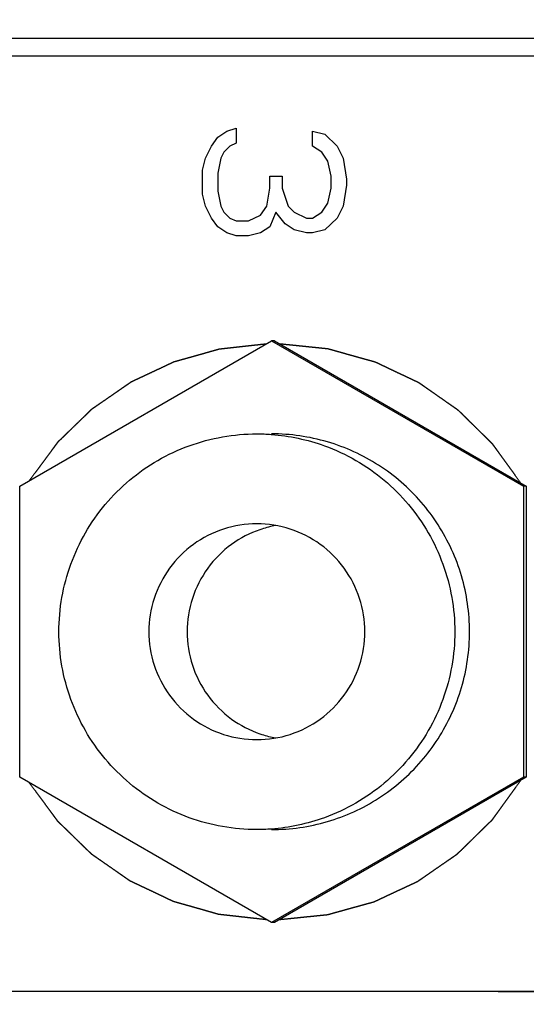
# Model space of a CAD drawing. Header units: millimetres. Extents: x 0 to 594, y 0 to 420.
# Tile 16 of 256: x 91.8 to 93.21, y 276.39 to 279.12. Entities that reach past the tile are written whole.
import ezdxf

# ---------------------------------------------------------------- set-up
doc = ezdxf.new("R2010")
doc.units = ezdxf.units.MM
doc.header["$LTSCALE"] = 32.67
for name, pattern in [('CENTER', [0.6, 0.375, -0.075, 0.075, -0.075]), ('DOT', [0.2, 0.1, -0.1]), ('PHANTOM', [0.8, 0.45, -0.05, 0.1, -0.05, 0.1, -0.05])]:
    doc.linetypes.add(name, pattern=pattern)
doc.layers.get('0').update_dxf_attribs({"linetype": 'CONTINUOUS'})
for name, color, linetype in [('CRV', 7, 'CONTINUOUS'), ('DEFAULT_1', 7, 'CENTER'), ('DRIV_DIM', 7, 'CONTINUOUS')]:
    doc.layers.add(name, color=color, linetype=linetype)
doc.styles.get("Standard").update_dxf_attribs({"font": 'MS PGothic.ttf', "width": 0.8})
doc.dimstyles.new('DIMSTYLE_1', dxfattribs={"dimtxt": 3.8, "dimasz": 1.8, "dimexe": 0.18, "dimexo": 0.0625, "dimgap": 0.09, "dimtad": 1, "dimdec": 3, "dimlfac": 10, "dimdsep": 46, "dimtxsty": 'STANDARD', "dimblk": 'OPEN', "dimblk1": 'OPEN', "dimblk2": 'OPEN', "dimcen": 0.09, "dimadec": 0, "dimazin": 0, "dimtp": 0.001, "dimtm": 0.001, "dimtfac": 1, "dimtdec": 3, "dimtofl": 0, "dimtmove": 0, "dimatfit": 3, "dimldrblk": 'OPEN', "dimfxl": 1, "dimtolj": 1, "dimarcsym": 0})
doc.dimstyles.new('DIMSTYLE_3', dxfattribs={"dimtxt": 3.8, "dimasz": 1.8, "dimexe": 0.18, "dimexo": 0.0625, "dimgap": 0.09, "dimtad": 1, "dimdec": 3, "dimlfac": 10, "dimdsep": 46, "dimtxsty": 'STANDARD', "dimblk": 'OPEN', "dimblk1": 'OPEN', "dimblk2": 'OPEN', "dimcen": 0.09, "dimadec": 0, "dimazin": 0, "dimtp": 0.5, "dimtm": 0.5, "dimtfac": 1, "dimtdec": 3, "dimtofl": 0, "dimtmove": 0, "dimatfit": 3, "dimldrblk": 'OPEN', "dimfxl": 1, "dimtolj": 1, "dimarcsym": 0})
doc.dimstyles.new('DIMSTYLE_4', dxfattribs={"dimtxt": 3.8, "dimasz": 1.8, "dimexe": 0.18, "dimexo": 0.0625, "dimgap": 0.09, "dimtad": 1, "dimdec": 1, "dimlfac": 10, "dimdsep": 46, "dimtxsty": 'STANDARD', "dimblk": 'OPEN', "dimblk1": 'OPEN', "dimblk2": 'OPEN', "dimcen": 0.09, "dimadec": 0, "dimazin": 0, "dimtp": 0.1, "dimtm": 0.1, "dimtfac": 1, "dimtdec": 1, "dimtofl": 0, "dimtmove": 0, "dimatfit": 3, "dimldrblk": 'OPEN', "dimfxl": 1, "dimtolj": 1, "dimarcsym": 0})

# ---------------------------------------------------------------- blocks, each defined once
blk = doc.blocks.new('_OPEN')
at = {"color": 0, "linetype": 'ByBlock'}
for p, q in [((0, 0), (-1, 0.342)), ((-1, -0.342), (0, 0)), ((-1, 0), (0, 0))]:
    blk.add_line(p, q, dxfattribs=at)
blk = doc.blocks.new('*D2')
at = {"layer": 'DRIV_DIM', "color": 2, "linetype": 'Continuous'}
for p, q in [((94.2735, 284.7223), (44.7987, 284.7223)), ((46.7987, 284.7223), (46.7987, 276.6223)), ((46.7987, 268.5223), (46.7987, 276.6223)), ((94.2735, 268.5223), (44.7987, 268.5223))]:
    blk.add_line(p, q, dxfattribs=at)
at = {"layer": 'DRIV_DIM', "color": 2, "linetype": 'Continuous', "xscale": 1.8, "yscale": 1.8, "zscale": 1.8}
for p, rotation in [((46.7987, 284.7223), 90), ((46.7987, 268.5223), 270)]:
    blk.add_blockref('_OPEN', p, dxfattribs=dict(at, rotation=rotation))
at = {"layer": 'DRIV_DIM', "color": 2, "linetype": 'Continuous', "width": 0.8}
blk.add_text('162', height=3.8, rotation=90, dxfattribs=at).set_placement((45.8487, 272.8212))
blk = doc.blocks.new('*D26')
at = {"layer": 'DRIV_DIM', "color": 2, "linetype": 'Continuous'}
blk.add_line((46.5875, 332.9095), (139.7536, 276.4223), dxfattribs=at)
at = {"layer": 'DRIV_DIM', "color": 2, "linetype": 'Continuous', "xscale": 1.8, "yscale": 1.8, "zscale": 1.8, "rotation": 148.771321}
blk.add_blockref('_OPEN', (46.5875, 332.9095), dxfattribs=at)
at = {"layer": 'DRIV_DIM', "color": 2, "linetype": 'Continuous', "width": 0.8}
for s, p in [('R', (54.193, 329.4092)), ('1089.5', (56.7925, 327.8331))]:
    blk.add_text(s, height=3.8, rotation=-31.2287, dxfattribs=at).set_placement(p)
blk = doc.blocks.new('*D29')
at = {"layer": 'DRIV_DIM', "color": 2, "linetype": 'Continuous'}
for p, q in [((141.2308, 276.6828), (215.2104, 289.7274)), ((138.2536, 276.4223), (63.1327, 276.4223))]:
    blk.add_line(p, q, dxfattribs=at)
for points in [[(212.3019, 291.0346), (213.2407, 289.3801), (213.5118, 291.2631)], [(64.5389, 278.2296), (65.1327, 276.4223), (65.77, 278.2148)]]:
    blk.add_lwpolyline(points, dxfattribs=at)
for start, end in [(10, 95), (95, 180)]:
    blk.add_arc((139.7536, 276.4223), 74.6208, start, end, dxfattribs=at)
at = {"layer": 'DRIV_DIM', "color": 2, "linetype": 'Continuous', "width": 0.766667}
blk.add_text('170%%d', height=3.8, rotation=15.7929, dxfattribs=at).set_placement((113.3173, 348.4812))
blk = doc.blocks.new('*D30')
at = {"layer": 'DRIV_DIM', "color": 2, "linetype": 'Continuous'}
for p, q in [((138.2536, 276.4223), (63.0877, 276.4223)), ((141.2308, 276.1618), (215.2547, 263.1094))]:
    blk.add_line(p, q, dxfattribs=at)
for points in [[(65.725, 274.6299), (65.0877, 276.4223), (64.4938, 274.615)], [(213.5561, 261.5738), (213.2851, 263.4567), (212.3462, 261.8022)]]:
    blk.add_lwpolyline(points, dxfattribs=at)
for start, end in [(180, 265), (265, 350)]:
    blk.add_arc((139.7536, 276.4223), 74.6659, start, end, dxfattribs=at)
at = {"layer": 'DRIV_DIM', "color": 2, "linetype": 'Continuous', "width": 0.766667}
blk.add_text('170%%d', height=3.8, rotation=-27.3246, dxfattribs=at).set_placement((97.66, 207.6469))
blk = doc.blocks.new('*D31')
at = {"layer": 'DRIV_DIM', "color": 2, "linetype": 'Continuous'}
blk.add_line((54.9296, 356.9385), (139.7536, 276.4223), dxfattribs=at)
at = {"layer": 'DRIV_DIM', "color": 2, "linetype": 'Continuous', "xscale": 1.8, "yscale": 1.8, "zscale": 1.8, "rotation": 136.492477}
blk.add_blockref('_OPEN', (54.9296, 356.9385), dxfattribs=at)
at = {"layer": 'DRIV_DIM', "color": 2, "linetype": 'Continuous', "width": 0.8}
for s, p in [('R', (65.6723, 348.0511)), ('1169.5', (67.8772, 345.9582))]:
    blk.add_text(s, height=3.8, rotation=-43.5075, dxfattribs=at).set_placement(p)

msp = doc.modelspace()

# ---------------------------------------------------------------- linework, layer by layer
at = {"color": 7, "linetype": 'Continuous'}
for p, q in [((91.60762, 279.07232), (99.00219, 279.07232)), ((99.00524, 279.02232), (91.61067, 279.02232)), ((91.80287, 277.82647), (92.50235, 278.23061)), ((92.50235, 278.23061), (93.20184, 277.82647)), ((92.51001, 278.23061), (92.50235, 278.23061)), ((92.51001, 278.23061), (93.2095, 277.82647)), ((91.80287, 277.01818), (91.80287, 277.82647)), ((93.20184, 277.82647), (93.20184, 277.01818)), ((93.2095, 277.82647), (93.20184, 277.82647)), ((93.2095, 277.82647), (93.2095, 277.01818)), ((92.50235, 276.61403), (91.80287, 277.01818)), ((93.20184, 277.01818), (92.50235, 276.61403)), ((93.2095, 277.01818), (92.51001, 276.61403)), ((93.2095, 277.01818), (93.20184, 277.01818)), ((92.51001, 276.61403), (92.50235, 276.61403))]:
    msp.add_line(p, q, dxfattribs=at)
for points, knots in [([(92.46139, 276.87232), (92.39776, 276.87232), (92.26939, 276.89489), (92.10089, 276.99237), (91.97564, 277.1417), (91.90904, 277.32486), (91.90904, 277.51978), (91.97564, 277.70294), (92.10089, 277.85227), (92.26939, 277.94975), (92.39776, 277.97232), (92.46139, 277.97232)], [0, 0, 0, 0, 0.1908772, 0.3817851, 0.5727403, 0.7637369, 0.9547499, 1.1457465, 1.3367017, 1.5276096, 1.7184868, 1.7184868, 1.7184868, 1.7184868]), ([(92.50152, 277.97083), (92.55178, 277.96711), (92.6649, 277.94303), (92.82193, 277.85226), (92.94713, 277.70295), (93.01374, 277.51978), (93.01374, 277.32487), (92.94713, 277.1417), (92.82193, 276.99238), (92.6649, 276.90161), (92.55178, 276.87753), (92.50152, 276.87381)], [0, 0, 0, 0, 0.1511918, 0.3420998, 0.5330549, 0.7240515, 0.9150645, 1.1060611, 1.2970163, 1.4879242, 1.639116, 1.639116, 1.639116, 1.639116]), ([(92.50235, 276.87232), (92.5545, 276.87232), (92.6594, 276.88738), (92.80355, 276.95331), (92.92341, 277.05723), (93.00913, 277.19073), (93.0538, 277.34298), (93.0538, 277.50166), (93.00913, 277.65392), (92.92341, 277.78741), (92.80355, 277.89134), (92.6594, 277.95726), (92.5545, 277.97232), (92.50235, 277.97232)], [0, 0, 0, 0, 0.1564339, 0.3128852, 0.469366, 0.6258788, 0.782416, 0.9389623, 1.0954995, 1.2520123, 1.4084931, 1.5649445, 1.7213783, 1.7213783, 1.7213783, 1.7213783]), ([(92.46139, 277.72232), (92.43012, 277.72232), (92.36715, 277.71237), (92.28227, 277.66905), (92.21483, 277.60157), (92.17155, 277.51656), (92.15663, 277.42232), (92.17155, 277.32809), (92.21483, 277.24307), (92.28227, 277.1756), (92.36715, 277.13227), (92.43012, 277.12232), (92.46139, 277.12232)], [0, 0, 0, 0, 0.09379355, 0.1875996, 0.28142587, 0.37527237, 0.46913137, 0.56299036, 0.65683686, 0.75066314, 0.84446919, 0.93826274, 0.93826274, 0.93826274, 0.93826274]), ([(92.46139, 277.12232), (92.49265, 277.12232), (92.55563, 277.13227), (92.64051, 277.1756), (92.70795, 277.24307), (92.75122, 277.32809), (92.76614, 277.42232), (92.75122, 277.51656), (92.70795, 277.60157), (92.64051, 277.66905), (92.55563, 277.71237), (92.49265, 277.72232), (92.46139, 277.72232)], [0, 0, 0, 0, 0.09379355, 0.1875996, 0.28142587, 0.37527237, 0.46913137, 0.56299036, 0.65683686, 0.75066314, 0.84446919, 0.93826274, 0.93826274, 0.93826274, 0.93826274]), ([(92.46984, 277.70598), (92.44191, 277.69636), (92.38703, 277.66779), (92.32089, 277.60158), (92.2776, 277.51656), (92.26269, 277.42232), (92.2776, 277.32809), (92.32089, 277.24307), (92.38703, 277.17685), (92.44191, 277.14828), (92.46984, 277.13866)], [0, 0, 0, 0, 0.08863704, 0.18246332, 0.27630982, 0.37016881, 0.46402781, 0.55787431, 0.65170059, 0.74033763, 0.74033763, 0.74033763, 0.74033763])]:
    msp.add_open_spline(points, degree=3, knots=knots, dxfattribs=at)
for points in [[(92.46139, 277.97232), (92.47478, 277.97232), (92.48817, 277.97182), (92.50152, 277.97083)], [(92.4748, 277.70764), (92.47314, 277.7071), (92.47149, 277.70655), (92.46984, 277.70598)], [(92.51377, 277.71746), (92.50059, 277.71506), (92.48754, 277.71178), (92.4748, 277.70764)], [(92.46984, 277.13866), (92.47149, 277.1381), (92.47314, 277.13754), (92.4748, 277.137)], [(92.4748, 277.137), (92.48754, 277.13287), (92.50059, 277.12958), (92.51377, 277.12719)], [(92.50152, 276.87381), (92.48817, 276.87282), (92.47478, 276.87232), (92.46139, 276.87232)]]:
    msp.add_open_spline(points, degree=3, dxfattribs=at)
at = {"layer": 'CRV', "color": 4, "linetype": 'Continuous'}
for p, q in [((92.35268, 278.79732), (92.37819, 278.81399)), ((92.37819, 278.81399), (92.40371, 278.82232)), ((92.40371, 278.82232), (92.40371, 278.78065)), ((92.61632, 278.77232), (92.61632, 278.81399)), ((92.61632, 278.81399), (92.65033, 278.80565)), ((92.65033, 278.80565), (92.68435, 278.77232)), ((92.33567, 278.77232), (92.35268, 278.79732)), ((92.40371, 278.78065), (92.3867, 278.77232)), ((92.31866, 278.73899), (92.33567, 278.77232)), ((92.36969, 278.75565), (92.36118, 278.73899)), ((92.3867, 278.77232), (92.36969, 278.75565)), ((92.64183, 278.75565), (92.61632, 278.77232)), ((92.65884, 278.73065), (92.64183, 278.75565)), ((92.68435, 278.77232), (92.70136, 278.73899)), ((92.31016, 278.70565), (92.31866, 278.73899)), ((92.36118, 278.73899), (92.35268, 278.69732)), ((92.66734, 278.68899), (92.65884, 278.73065)), ((92.70136, 278.73899), (92.70986, 278.68065)), ((92.31016, 278.63899), (92.31016, 278.70565)), ((92.35268, 278.69732), (92.35268, 278.64732)), ((92.49725, 278.65565), (92.49725, 278.68899)), ((92.49725, 278.68899), (92.53127, 278.68899)), ((92.53127, 278.68899), (92.53127, 278.65565)), ((92.66734, 278.65565), (92.66734, 278.68899)), ((92.70986, 278.68065), (92.70986, 278.66399)), ((92.31866, 278.60565), (92.31016, 278.63899)), ((92.35268, 278.64732), (92.36118, 278.60565)), ((92.48875, 278.60565), (92.49725, 278.65565)), ((92.53127, 278.65565), (92.54828, 278.60565)), ((92.65884, 278.61399), (92.66734, 278.65565)), ((92.70986, 278.66399), (92.70136, 278.60565)), ((92.64183, 278.58899), (92.65884, 278.61399)), ((92.33567, 278.57232), (92.31866, 278.60565)), ((92.36118, 278.60565), (92.36969, 278.58899)), ((92.36969, 278.58899), (92.3867, 278.57232)), ((92.47174, 278.58065), (92.48875, 278.60565)), ((92.51426, 278.58899), (92.49725, 278.54732)), ((92.53978, 278.55565), (92.51426, 278.58899)), ((92.54828, 278.60565), (92.56529, 278.58899)), ((92.56529, 278.58899), (92.59931, 278.57232)), ((92.61632, 278.57232), (92.64183, 278.58899)), ((92.70136, 278.60565), (92.68435, 278.57232)), ((92.35268, 278.54732), (92.33567, 278.57232)), ((92.3867, 278.57232), (92.40371, 278.56399)), ((92.40371, 278.56399), (92.43772, 278.56399)), ((92.43772, 278.56399), (92.47174, 278.58065)), ((92.56529, 278.53899), (92.53978, 278.55565)), ((92.59931, 278.57232), (92.61632, 278.57232)), ((92.68435, 278.57232), (92.65033, 278.53899)), ((92.37819, 278.53065), (92.35268, 278.54732)), ((92.40371, 278.52232), (92.37819, 278.53065)), ((92.47174, 278.53065), (92.43772, 278.52232)), ((92.49725, 278.54732), (92.47174, 278.53065)), ((92.59931, 278.53065), (92.56529, 278.53899)), ((92.61632, 278.53065), (92.59931, 278.53065)), ((92.65033, 278.53899), (92.61632, 278.53065)), ((92.43772, 278.52232), (92.40371, 278.52232))]:
    msp.add_line(p, q, dxfattribs=at)
at = {"layer": 'CRV', "color": 8, "linetype": 'PHANTOM'}
for radius in [116.9528, 108.9528]:
    msp.add_arc((139.75357, 276.42232), radius, 10, 350, dxfattribs=at)
at = {"layer": 'CRV', "color": 2, "linetype": 'DOT'}
for points, knots in [([(92.48717, 278.22199, 59.74304), (92.47903, 278.22109, 59.74273), (92.46683, 278.21973, 59.74226), (92.45055, 278.21793, 59.74164), (92.43835, 278.21657, 59.74117), (92.42614, 278.21521, 59.7407), (92.41393, 278.21386, 59.74023), (92.40173, 278.2125, 59.73977), (92.39155, 278.21137, 59.73938), (92.38342, 278.21046, 59.73906), (92.37833, 278.2099, 59.73887), (92.37426, 278.20945, 59.73871), (92.37121, 278.20911, 59.7386), (92.36816, 278.20877, 59.73848), (92.36511, 278.20843, 59.73836), (92.36256, 278.20815, 59.73826), (92.36078, 278.20795, 59.7382), (92.35976, 278.20784, 59.73816), (92.359, 278.20775, 59.73813), (92.35824, 278.20767, 59.7381), (92.35767, 278.2076, 59.73808), (92.35729, 278.20756, 59.73806), (92.35709, 278.20754, 59.73806), (92.3569, 278.20751, 59.73805), (92.35666, 278.20743, 59.73804), (92.35635, 278.20735, 59.73803), (92.35586, 278.20721, 59.73801), (92.35524, 278.20704, 59.73798), (92.35426, 278.20676, 59.73795), (92.35303, 278.20641, 59.7379), (92.35155, 278.206, 59.73784), (92.34958, 278.20544, 59.73777), (92.34712, 278.20475, 59.73767), (92.34416, 278.20391, 59.73756), (92.34022, 278.2028, 59.73741), (92.33529, 278.20141, 59.73722), (92.32938, 278.19975, 59.73699), (92.32347, 278.19808, 59.73677), (92.31559, 278.19586, 59.73647), (92.30574, 278.19308, 59.73609), (92.29392, 278.18975, 59.73563), (92.2821, 278.18641, 59.73518), (92.27225, 278.18363, 59.7348), (92.26437, 278.18141, 59.7345), (92.25846, 278.17974, 59.73428), (92.25254, 278.17808, 59.73405), (92.24762, 278.17669, 59.73386), (92.24368, 278.17558, 59.73371), (92.24072, 278.17474, 59.7336), (92.23826, 278.17405, 59.7335), (92.23629, 278.17349, 59.73343), (92.23481, 278.17308, 59.73337), (92.23358, 278.17273, 59.73332), (92.2326, 278.17245, 59.73329), (92.23198, 278.17228, 59.73326), (92.23149, 278.17214, 59.73324), (92.23118, 278.17205, 59.73323), (92.23093, 278.17199, 59.73322), (92.23076, 278.17191, 59.73321), (92.23058, 278.17183, 59.73321), (92.23024, 278.17167, 59.73319), (92.22971, 278.17142, 59.73317), (92.22902, 278.1711, 59.73315), (92.22832, 278.17077, 59.73312), (92.2274, 278.17033, 59.73309), (92.22578, 278.16957, 59.73302), (92.22346, 278.16849, 59.73294), (92.22068, 278.16718, 59.73283), (92.2179, 278.16588, 59.73272), (92.21512, 278.16457, 59.73262), (92.21141, 278.16283, 59.73247), (92.20678, 278.16065, 59.7323), (92.19937, 278.15717, 59.73201), (92.1901, 278.15282, 59.73166), (92.17899, 278.1476, 59.73123), (92.16787, 278.14238, 59.73081), (92.1586, 278.13803, 59.73045), (92.15119, 278.13455, 59.73017), (92.14563, 278.13194, 59.72995), (92.14007, 278.12933, 59.72974), (92.13451, 278.12672, 59.72953), (92.12988, 278.12454, 59.72935), (92.12617, 278.1228, 59.72921), (92.12339, 278.1215, 59.7291), (92.12061, 278.12019, 59.72899), (92.1183, 278.1191, 59.72891), (92.11644, 278.11823, 59.72883), (92.11529, 278.11769, 59.72879), (92.11436, 278.11726, 59.72875), (92.11366, 278.11693, 59.72873), (92.11308, 278.11666, 59.72871), (92.11268, 278.11647, 59.72869), (92.11245, 278.11636, 59.72868), (92.11227, 278.11628, 59.72867), (92.11211, 278.11616, 59.72867), (92.1119, 278.11602, 59.72866), (92.11152, 278.11576, 59.72865), (92.11098, 278.11538, 59.72863), (92.11034, 278.11494, 59.7286), (92.10948, 278.11434, 59.72857), (92.1084, 278.1136, 59.72853), (92.10668, 278.11241, 59.72846), (92.10453, 278.11093, 59.72838), (92.10195, 278.10914, 59.72828), (92.09937, 278.10736, 59.72818), (92.09593, 278.10498, 59.72805), (92.09163, 278.10201, 59.72788), (92.08647, 278.09844, 59.72769), (92.08132, 278.09487, 59.72749), (92.07616, 278.09131, 59.72729), (92.06928, 278.08655, 59.72703), (92.06068, 278.08061, 59.7267), (92.05036, 278.07347, 59.7263), (92.04004, 278.06634, 59.72591), (92.03144, 278.06039, 59.72558), (92.02456, 278.05564, 59.72531), (92.02026, 278.05266, 59.72515), (92.01682, 278.05029, 59.72502), (92.01424, 278.0485, 59.72492), (92.01166, 278.04672, 59.72482), (92.00908, 278.04494, 59.72472), (92.00693, 278.04345, 59.72464), (92.00542, 278.04241, 59.72458), (92.00456, 278.04181, 59.72455), (92.00392, 278.04137, 59.72452), (92.00327, 278.04092, 59.7245), (92.00279, 278.04059, 59.72448), (92.00247, 278.04037, 59.72447), (92.00231, 278.04026, 59.72446), (92.00215, 278.04014, 59.72446), (92.00197, 278.03995, 59.72445), (92.00174, 278.03973, 59.72444), (92.00137, 278.03938, 59.72443), (92.00091, 278.03893, 59.72441), (92.00018, 278.03822, 59.72438), (91.99926, 278.03733, 59.72435), (91.99816, 278.03626, 59.7243), (91.99669, 278.03483, 59.72425), (91.99485, 278.03305, 59.72418), (91.99265, 278.03091, 59.72409), (91.98971, 278.02805, 59.72398), (91.98604, 278.02449, 59.72384), (91.98163, 278.02021, 59.72367), (91.97722, 278.01593, 59.7235), (91.97135, 278.01022, 59.72328), (91.964, 278.00309, 59.72299), (91.95519, 277.99453, 59.72266), (91.94637, 277.98597, 59.72232), (91.93903, 277.97884, 59.72204), (91.93315, 277.97313, 59.72181), (91.92875, 277.96885, 59.72164), (91.92434, 277.96457, 59.72147), (91.92067, 277.96101, 59.72133), (91.91773, 277.95816, 59.72122), (91.91552, 277.95602, 59.72114), (91.91369, 277.95423, 59.72107), (91.91222, 277.95281, 59.72101), (91.91112, 277.95174, 59.72097), (91.9102, 277.95084, 59.72093), (91.90946, 277.95013, 59.7209), (91.90901, 277.94969, 59.72089), (91.90864, 277.94933, 59.72087), (91.90841, 277.9491, 59.72086), (91.90822, 277.94893, 59.72086), (91.9081, 277.94878, 59.72085), (91.90799, 277.94862, 59.72085), (91.90776, 277.94831, 59.72084), (91.90741, 277.94784, 59.72083), (91.90695, 277.94721, 59.72081), (91.90649, 277.94659, 59.72079), (91.90587, 277.94575, 59.72077), (91.90479, 277.94429, 59.72073), (91.90326, 277.9422, 59.72067), (91.90141, 277.93969, 59.7206), (91.89956, 277.93719, 59.72053), (91.89772, 277.93468, 59.72045), (91.89525, 277.93134, 59.72036), (91.89218, 277.92716, 59.72024), (91.88725, 277.92048, 59.72005), (91.8811, 277.91213, 59.71982), (91.87371, 277.9021, 59.71953), (91.86633, 277.89208, 59.71925), (91.85894, 277.88205, 59.71897), (91.85156, 277.87203, 59.71869), (91.84171, 277.85866, 59.71831), (91.83432, 277.84863, 59.71803), (91.8294, 277.84195, 59.71784)], [0, 0, 0, 0, 0.02458155, 0.03687233, 0.04916311, 0.06145388, 0.07374466, 0.08603543, 0.09832621, 0.1044716, 0.11061699, 0.11368968, 0.11676237, 0.11983507, 0.12290776, 0.12598046, 0.1275168, 0.12828498, 0.12905315, 0.12982132, 0.1305895, 0.13078154, 0.13097358, 0.13116505, 0.1313571, 0.13174118, 0.13212527, 0.13289344, 0.13366162, 0.13519797, 0.13673431, 0.13827066, 0.14134335, 0.14441605, 0.14748874, 0.15363413, 0.15977952, 0.16592491, 0.17207029, 0.18436107, 0.19665185, 0.20894262, 0.2212334, 0.22737879, 0.23352418, 0.23966956, 0.24581495, 0.24888765, 0.25196034, 0.25503303, 0.25656938, 0.25810573, 0.25964208, 0.26041025, 0.26117842, 0.26156251, 0.2619466, 0.26213864, 0.26233011, 0.26252215, 0.2627142, 0.26348237, 0.26425054, 0.26501872, 0.26578689, 0.26732324, 0.27039593, 0.27346862, 0.27654132, 0.27961401, 0.28268671, 0.2888321, 0.29497748, 0.30726826, 0.31955904, 0.33184981, 0.34414059, 0.35028598, 0.35643136, 0.36257675, 0.36872214, 0.37486753, 0.37794022, 0.38101292, 0.38408561, 0.38715831, 0.38869465, 0.390231, 0.39099917, 0.39176735, 0.39253552, 0.39291961, 0.39311165, 0.39330369, 0.39349981, 0.39369593, 0.39408817, 0.39487265, 0.39565713, 0.39644161, 0.39801057, 0.39957953, 0.40271745, 0.40585537, 0.40899329, 0.41213121, 0.41840705, 0.42468288, 0.43095872, 0.43723456, 0.4435104, 0.45606208, 0.46861375, 0.48116543, 0.49371711, 0.49999294, 0.50626878, 0.5094067, 0.51254462, 0.51568254, 0.51882046, 0.52195838, 0.52352734, 0.52431182, 0.5250963, 0.52588078, 0.52666526, 0.52686138, 0.5270575, 0.52725167, 0.52744371, 0.5278278, 0.52821188, 0.52898006, 0.52974823, 0.53128458, 0.53282093, 0.53435727, 0.53742997, 0.54050266, 0.54357535, 0.54972074, 0.55586613, 0.56201152, 0.56815691, 0.58044768, 0.59273846, 0.60502924, 0.61732001, 0.6234654, 0.62961079, 0.63575618, 0.64190156, 0.64497426, 0.64804695, 0.65111965, 0.65265599, 0.65419234, 0.65572869, 0.65649686, 0.65726504, 0.65764912, 0.65803321, 0.65822525, 0.65841842, 0.65861303, 0.65880764, 0.65958607, 0.66036451, 0.66114294, 0.66192137, 0.66347824, 0.66659198, 0.66970571, 0.67281945, 0.67593318, 0.67904692, 0.68527439, 0.69150186, 0.7039568, 0.71641174, 0.72886668, 0.74132162, 0.75377656, 0.7662315, 0.79114138, 0.79114138, 0.79114138, 0.79114138]), ([(93.19476, 277.83516, 59.77015), (93.18986, 277.84194, 59.76996), (93.18251, 277.85211, 59.76968), (93.17271, 277.86567, 59.7693), (93.16536, 277.87585, 59.76902), (93.15801, 277.88602, 59.76874), (93.15066, 277.89619, 59.76846), (93.14331, 277.90636, 59.76818), (93.13719, 277.91484, 59.76794), (93.13229, 277.92162, 59.76776), (93.12923, 277.92586, 59.76764), (93.12678, 277.92925, 59.76755), (93.12494, 277.93179, 59.76747), (93.12311, 277.93433, 59.7674), (93.12127, 277.93687, 59.76733), (93.11974, 277.93899, 59.76728), (93.11867, 277.94048, 59.76723), (93.11805, 277.94132, 59.76721), (93.11759, 277.94196, 59.76719), (93.11713, 277.9426, 59.76718), (93.11679, 277.94307, 59.76716), (93.11656, 277.94339, 59.76715), (93.11645, 277.94355, 59.76715), (93.11633, 277.94371, 59.76714), (93.11613, 277.94388, 59.76714), (93.1159, 277.94411, 59.76713), (93.11553, 277.94448, 59.76711), (93.11507, 277.94494, 59.7671), (93.11432, 277.94567, 59.76707), (93.11339, 277.94659, 59.76703), (93.11227, 277.94769, 59.76699), (93.11078, 277.94916, 59.76693), (93.10892, 277.95099, 59.76686), (93.10668, 277.95319, 59.76678), (93.1037, 277.95613, 59.76666), (93.09998, 277.95979, 59.76652), (93.09551, 277.96419, 59.76635), (93.09104, 277.9686, 59.76618), (93.08508, 277.97446, 59.76595), (93.07763, 277.9818, 59.76566), (93.06868, 277.9906, 59.76532), (93.05974, 277.99941, 59.76498), (93.05229, 278.00674, 59.76469), (93.04633, 278.01261, 59.76446), (93.04186, 278.01701, 59.76429), (93.03739, 278.02141, 59.76412), (93.03367, 278.02508, 59.76398), (93.03069, 278.02801, 59.76386), (93.02845, 278.03022, 59.76378), (93.02659, 278.03205, 59.76371), (93.0251, 278.03352, 59.76365), (93.02398, 278.03462, 59.76361), (93.02305, 278.03553, 59.76357), (93.0223, 278.03627, 59.76354), (93.02184, 278.03672, 59.76352), (93.02147, 278.03709, 59.76351), (93.02123, 278.03732, 59.7635), (93.02105, 278.03751, 59.76349), (93.02089, 278.03763, 59.76349), (93.02073, 278.03774, 59.76348), (93.02041, 278.03796, 59.76347), (93.01993, 278.0383, 59.76345), (93.01929, 278.03875, 59.76343), (93.01864, 278.0392, 59.7634), (93.01779, 278.0398, 59.76337), (93.01629, 278.04084, 59.76331), (93.01414, 278.04234, 59.76323), (93.01157, 278.04414, 59.76313), (93.009, 278.04594, 59.76303), (93.00643, 278.04773, 59.76293), (93.003, 278.05013, 59.7628), (92.99872, 278.05312, 59.76264), (92.99187, 278.05791, 59.76238), (92.9833, 278.0639, 59.76205), (92.97301, 278.07109, 59.76165), (92.96273, 278.07828, 59.76126), (92.95416, 278.08427, 59.76093), (92.94731, 278.08906, 59.76067), (92.94217, 278.09265, 59.76047), (92.93702, 278.09625, 59.76027), (92.93188, 278.09984, 59.76008), (92.9276, 278.10283, 59.75991), (92.92417, 278.10523, 59.75978), (92.9216, 278.10703, 59.75968), (92.91903, 278.10882, 59.75959), (92.91689, 278.11032, 59.7595), (92.91517, 278.11152, 59.75944), (92.9141, 278.11227, 59.7594), (92.91325, 278.11287, 59.75936), (92.9126, 278.11332, 59.75934), (92.91207, 278.11369, 59.75932), (92.91169, 278.11395, 59.7593), (92.91148, 278.1141, 59.7593), (92.91132, 278.11422, 59.75929), (92.91114, 278.1143, 59.75928), (92.91091, 278.11441, 59.75927), (92.91049, 278.11461, 59.75926), (92.9099, 278.11489, 59.75924), (92.90919, 278.11522, 59.75921), (92.90825, 278.11567, 59.75917), (92.90707, 278.11623, 59.75913), (92.90518, 278.11712, 59.75905), (92.90282, 278.11824, 59.75896), (92.89998, 278.11958, 59.75886), (92.89715, 278.12093, 59.75875), (92.89337, 278.12272, 59.7586), (92.88864, 278.12496, 59.75842), (92.88298, 278.12764, 59.7582), (92.87731, 278.13033, 59.75799), (92.87164, 278.13301, 59.75777), (92.86408, 278.13659, 59.75748), (92.85464, 278.14107, 59.75712), (92.8433, 278.14644, 59.75668), (92.83196, 278.15181, 59.75625), (92.82252, 278.15628, 59.75589), (92.81496, 278.15986, 59.7556), (92.81023, 278.1621, 59.75542), (92.80646, 278.16389, 59.75527), (92.80362, 278.16523, 59.75516), (92.80079, 278.16658, 59.75505), (92.79795, 278.16792, 59.75495), (92.79559, 278.16904, 59.75486), (92.79394, 278.16982, 59.75479), (92.79299, 278.17027, 59.75476), (92.79229, 278.1706, 59.75473), (92.79158, 278.17094, 59.7547), (92.79105, 278.17119, 59.75468), (92.79069, 278.17136, 59.75467), (92.79051, 278.17145, 59.75466), (92.79033, 278.17152, 59.75465), (92.79007, 278.17159, 59.75464), (92.78975, 278.17168, 59.75463), (92.78924, 278.17182, 59.75461), (92.7886, 278.172, 59.75459), (92.78757, 278.17229, 59.75455), (92.78629, 278.17265, 59.7545), (92.78475, 278.17308, 59.75444), (92.78269, 278.17366, 59.75436), (92.78012, 278.17438, 59.75426), (92.77704, 278.17524, 59.75415), (92.77293, 278.17639, 59.75399), (92.76779, 278.17783, 59.75379), (92.76163, 278.17956, 59.75355), (92.75546, 278.18128, 59.75332), (92.74724, 278.18358, 59.753), (92.73697, 278.18646, 59.75261), (92.72464, 278.18991, 59.75214), (92.71231, 278.19337, 59.75166), (92.70203, 278.19624, 59.75127), (92.69381, 278.19854, 59.75096), (92.68765, 278.20027, 59.75072), (92.68149, 278.202, 59.75048), (92.67635, 278.20344, 59.75029), (92.67224, 278.20459, 59.75013), (92.66916, 278.20545, 59.75001), (92.66659, 278.20617, 59.74991), (92.66453, 278.20674, 59.74983), (92.66299, 278.20718, 59.74978), (92.66171, 278.20754, 59.74973), (92.66068, 278.20782, 59.74969), (92.66004, 278.208, 59.74966), (92.65952, 278.20815, 59.74964), (92.6592, 278.20823, 59.74963), (92.65895, 278.20831, 59.74962), (92.65875, 278.20834, 59.74961), (92.65855, 278.20836, 59.74961), (92.65816, 278.2084, 59.74959), (92.65757, 278.20846, 59.74957), (92.65679, 278.20854, 59.74954), (92.656, 278.20862, 59.74951), (92.65496, 278.20873, 59.74947), (92.65312, 278.20892, 59.7494), (92.65051, 278.20919, 59.7493), (92.64737, 278.20952, 59.74918), (92.64423, 278.20984, 59.74906), (92.64109, 278.21017, 59.74894), (92.6369, 278.2106, 59.74878), (92.63167, 278.21114, 59.74858), (92.62329, 278.21201, 59.74825), (92.61283, 278.21309, 59.74785), (92.60027, 278.21439, 59.74737), (92.58771, 278.21569, 59.74689), (92.57514, 278.21699, 59.74641), (92.56258, 278.21829, 59.74593), (92.54584, 278.22002, 59.74529), (92.53328, 278.22132, 59.74481), (92.5249, 278.22218, 59.74448)], [0, 0, 0, 0, 0.02510335, 0.03765503, 0.05020671, 0.06275838, 0.07531006, 0.08786174, 0.10041341, 0.10668925, 0.11296509, 0.11610301, 0.11924093, 0.12237885, 0.12551676, 0.12865468, 0.13022364, 0.13100812, 0.1317926, 0.13257708, 0.13336156, 0.13355768, 0.1337538, 0.13394931, 0.13414543, 0.13453767, 0.13492991, 0.13571439, 0.13649887, 0.13806783, 0.13963679, 0.14120575, 0.14434367, 0.14748159, 0.15061951, 0.15689534, 0.16317118, 0.16944702, 0.17572286, 0.18827454, 0.20082621, 0.21337789, 0.22592957, 0.2322054, 0.23848124, 0.24475708, 0.25103292, 0.25417084, 0.25730876, 0.26044668, 0.26201564, 0.2635846, 0.26515355, 0.26593803, 0.26672251, 0.26711475, 0.26750699, 0.26770311, 0.26789862, 0.26809474, 0.26829086, 0.26907534, 0.26985982, 0.2706443, 0.27142878, 0.27299774, 0.27613566, 0.27927358, 0.2824115, 0.28554942, 0.28868734, 0.29496318, 0.30123901, 0.31379069, 0.32634237, 0.33889404, 0.35144572, 0.35772156, 0.3639974, 0.37027323, 0.37654907, 0.38282491, 0.38596283, 0.38910075, 0.39223867, 0.39537659, 0.39694555, 0.39851451, 0.39929899, 0.40008347, 0.40086795, 0.40126019, 0.40145631, 0.40165243, 0.40184855, 0.40204467, 0.40243691, 0.40322139, 0.40400586, 0.40479034, 0.4063593, 0.40792826, 0.41106618, 0.4142041, 0.41734202, 0.42047994, 0.42675578, 0.43303162, 0.43930745, 0.44558329, 0.45185913, 0.46441081, 0.47696248, 0.48951416, 0.50206584, 0.50834168, 0.51461751, 0.51775543, 0.52089335, 0.52403127, 0.52716919, 0.53030711, 0.53187607, 0.53266055, 0.53344503, 0.53422951, 0.53501399, 0.53521011, 0.53540623, 0.53560307, 0.53580327, 0.53620366, 0.53660405, 0.53740484, 0.53820562, 0.53980719, 0.54140876, 0.54301032, 0.54621346, 0.54941659, 0.55261973, 0.559026, 0.56543227, 0.57183853, 0.5782448, 0.59105734, 0.60386988, 0.61668242, 0.62949496, 0.63590123, 0.6423075, 0.64871377, 0.65512003, 0.65832317, 0.6615263, 0.66472944, 0.66633101, 0.66793257, 0.66953414, 0.67033492, 0.67113571, 0.6715361, 0.67193649, 0.67213669, 0.67233441, 0.67253186, 0.67272931, 0.67351909, 0.67430888, 0.67509867, 0.67588846, 0.67746804, 0.68062719, 0.68378634, 0.6869455, 0.69010465, 0.6932638, 0.69958211, 0.70590042, 0.71853703, 0.73117364, 0.74381026, 0.75644687, 0.76908348, 0.78172009, 0.80699332, 0.80699332, 0.80699332, 0.80699332]), ([(91.8294, 277.00269, 59.71784), (91.83425, 276.99609, 59.71802), (91.84153, 276.98619, 59.7183), (91.85123, 276.97299, 59.71867), (91.85851, 276.96309, 59.71895), (91.86579, 276.95319, 59.71923), (91.87306, 276.94329, 59.71951), (91.88034, 276.93339, 59.71979), (91.88641, 276.92514, 59.72002), (91.89126, 276.91854, 59.72021), (91.89429, 276.91441, 59.72032), (91.89672, 276.91111, 59.72042), (91.89853, 276.90863, 59.72049), (91.90035, 276.90616, 59.72056), (91.90217, 276.90368, 59.72063), (91.90369, 276.90162, 59.72068), (91.90475, 276.90018, 59.72072), (91.90536, 276.89935, 59.72075), (91.90581, 276.89873, 59.72076), (91.90627, 276.89812, 59.72078), (91.90661, 276.89765, 59.7208), (91.90684, 276.89734, 59.7208), (91.90695, 276.89719, 59.72081), (91.90707, 276.89704, 59.72081), (91.90726, 276.89686, 59.72082), (91.90748, 276.89664, 59.72083), (91.90785, 276.89628, 59.72084), (91.90831, 276.89583, 59.72086), (91.90904, 276.89512, 59.72089), (91.90996, 276.89422, 59.72092), (91.91106, 276.89315, 59.72097), (91.91252, 276.89172, 59.72102), (91.91435, 276.88993, 59.72109), (91.91655, 276.88779, 59.72118), (91.91949, 276.88493, 59.72129), (91.92315, 276.88136, 59.72143), (91.92755, 276.87707, 59.7216), (91.93195, 276.87278, 59.72177), (91.93781, 276.86706, 59.72199), (91.94514, 276.85991, 59.72227), (91.95393, 276.85133, 59.72261), (91.96273, 276.84275, 59.72295), (91.97006, 276.83561, 59.72323), (91.97592, 276.82989, 59.72345), (91.98032, 276.8256, 59.72362), (91.98472, 276.82131, 59.72379), (91.98838, 276.81773, 59.72393), (91.99132, 276.81487, 59.72404), (91.99351, 276.81273, 59.72412), (91.99535, 276.81094, 59.7242), (91.99681, 276.80951, 59.72425), (91.99791, 276.80844, 59.72429), (91.99883, 276.80755, 59.72433), (91.99956, 276.80683, 59.72436), (92.00002, 276.80639, 59.72437), (92.00038, 276.80603, 59.72439), (92.00062, 276.80581, 59.7244), (92.00079, 276.80562, 59.7244), (92.00095, 276.80551, 59.72441), (92.00111, 276.8054, 59.72442), (92.00142, 276.80518, 59.72443), (92.00189, 276.80485, 59.72445), (92.00252, 276.80441, 59.72447), (92.00315, 276.80397, 59.72449), (92.00399, 276.80339, 59.72453), (92.00546, 276.80236, 59.72458), (92.00756, 276.8009, 59.72466), (92.01008, 276.79914, 59.72476), (92.0126, 276.79738, 59.72486), (92.01512, 276.79563, 59.72495), (92.01848, 276.79329, 59.72508), (92.02268, 276.79036, 59.72524), (92.0294, 276.78568, 59.7255), (92.03779, 276.77982, 59.72582), (92.04787, 276.77279, 59.72621), (92.05795, 276.76577, 59.72659), (92.06635, 276.75991, 59.72692), (92.07307, 276.75523, 59.72717), (92.0781, 276.75172, 59.72737), (92.08314, 276.74821, 59.72756), (92.08818, 276.74469, 59.72775), (92.09238, 276.74177, 59.72791), (92.09574, 276.73942, 59.72804), (92.09826, 276.73767, 59.72814), (92.10078, 276.73591, 59.72823), (92.10288, 276.73445, 59.72832), (92.10456, 276.73328, 59.72838), (92.10561, 276.73254, 59.72842), (92.10645, 276.73196, 59.72845), (92.10708, 276.73152, 59.72848), (92.1076, 276.73115, 59.7285), (92.10797, 276.7309, 59.72851), (92.10818, 276.73075, 59.72852), (92.10833, 276.73063, 59.72852), (92.10851, 276.73056, 59.72853), (92.10875, 276.73044, 59.72854), (92.10916, 276.73025, 59.72856), (92.10975, 276.72997, 59.72858), (92.11046, 276.72963, 59.72861), (92.11141, 276.72919, 59.72864), (92.11259, 276.72863, 59.72869), (92.11448, 276.72773, 59.72876), (92.11684, 276.72661, 59.72885), (92.11967, 276.72526, 59.72896), (92.1225, 276.72392, 59.72907), (92.12628, 276.72213, 59.72921), (92.131, 276.71989, 59.72939), (92.13667, 276.7172, 59.72961), (92.14234, 276.71451, 59.72983), (92.148, 276.71182, 59.73004), (92.15556, 276.70824, 59.73033), (92.165, 276.70376, 59.7307), (92.17634, 276.69838, 59.73113), (92.18767, 276.69301, 59.73156), (92.19712, 276.68853, 59.73193), (92.20467, 276.68494, 59.73222), (92.20939, 276.6827, 59.7324), (92.21317, 276.68091, 59.73254), (92.21601, 276.67956, 59.73265), (92.21884, 276.67822, 59.73276), (92.22167, 276.67688, 59.73287), (92.22403, 276.67576, 59.73296), (92.22569, 276.67497, 59.73302), (92.22663, 276.67452, 59.73306), (92.22734, 276.67419, 59.73308), (92.22805, 276.67385, 59.73311), (92.22858, 276.6736, 59.73313), (92.22893, 276.67343, 59.73314), (92.22911, 276.67335, 59.73315), (92.22929, 276.67327, 59.73316), (92.22954, 276.67321, 59.73317), (92.22984, 276.67312, 59.73318), (92.23034, 276.67298, 59.7332), (92.23095, 276.6728, 59.73322), (92.23194, 276.67252, 59.73326), (92.23317, 276.67217, 59.73331), (92.23464, 276.67175, 59.73336), (92.23661, 276.67119, 59.73344), (92.23907, 276.67049, 59.73353), (92.24203, 276.66965, 59.73365), (92.24596, 276.66853, 59.7338), (92.25089, 276.66713, 59.73399), (92.25679, 276.66545, 59.73421), (92.2627, 276.66377, 59.73444), (92.27058, 276.66153, 59.73474), (92.28042, 276.65873, 59.73512), (92.29224, 276.65537, 59.73557), (92.30405, 276.65201, 59.73602), (92.3139, 276.64922, 59.7364), (92.32177, 276.64698, 59.7367), (92.32768, 276.6453, 59.73693), (92.33359, 276.64362, 59.73715), (92.33851, 276.64222, 59.73734), (92.34245, 276.6411, 59.73749), (92.3454, 276.64026, 59.73761), (92.34786, 276.63956, 59.7377), (92.34983, 276.639, 59.73778), (92.35131, 276.63858, 59.73783), (92.35254, 276.63823, 59.73788), (92.35352, 276.63795, 59.73792), (92.35414, 276.63777, 59.73794), (92.35463, 276.63763, 59.73796), (92.35494, 276.63755, 59.73797), (92.35518, 276.63747, 59.73798), (92.35537, 276.63744, 59.73799), (92.35557, 276.63742, 59.738), (92.35595, 276.63738, 59.73801), (92.35653, 276.63731, 59.73803), (92.35731, 276.63723, 59.73806), (92.35808, 276.63714, 59.73809), (92.35911, 276.63702, 59.73813), (92.36091, 276.63682, 59.7382), (92.36349, 276.63653, 59.7383), (92.36658, 276.63618, 59.73842), (92.36967, 276.63584, 59.73854), (92.37277, 276.63549, 59.73866), (92.37689, 276.63503, 59.73881), (92.38204, 276.63445, 59.73901), (92.39029, 276.63352, 59.73933), (92.40059, 276.63237, 59.73972), (92.41296, 276.63098, 59.7402), (92.42533, 276.62959, 59.74067), (92.4377, 276.6282, 59.74114), (92.45007, 276.62681, 59.74162), (92.46656, 276.62496, 59.74225), (92.47893, 276.62357, 59.74272), (92.48717, 276.62265, 59.74304)], [0, 0, 0, 0, 0.02458155, 0.03687233, 0.04916311, 0.06145388, 0.07374466, 0.08603543, 0.09832621, 0.1044716, 0.11061699, 0.11368968, 0.11676237, 0.11983507, 0.12290776, 0.12598046, 0.1275168, 0.12828498, 0.12905315, 0.12982132, 0.1305895, 0.13078154, 0.13097358, 0.13116505, 0.1313571, 0.13174118, 0.13212527, 0.13289344, 0.13366162, 0.13519797, 0.13673431, 0.13827066, 0.14134335, 0.14441605, 0.14748874, 0.15363413, 0.15977952, 0.16592491, 0.17207029, 0.18436107, 0.19665185, 0.20894262, 0.2212334, 0.22737879, 0.23352418, 0.23966956, 0.24581495, 0.24888765, 0.25196034, 0.25503303, 0.25656938, 0.25810573, 0.25964208, 0.26041025, 0.26117842, 0.26156251, 0.2619466, 0.26213864, 0.26233011, 0.26252215, 0.2627142, 0.26348237, 0.26425054, 0.26501872, 0.26578689, 0.26732324, 0.27039593, 0.27346862, 0.27654132, 0.27961401, 0.28268671, 0.2888321, 0.29497748, 0.30726826, 0.31955904, 0.33184981, 0.34414059, 0.35028598, 0.35643136, 0.36257675, 0.36872214, 0.37486753, 0.37794022, 0.38101292, 0.38408561, 0.38715831, 0.38869465, 0.390231, 0.39099917, 0.39176735, 0.39253552, 0.39291961, 0.39311165, 0.39330369, 0.39349981, 0.39369593, 0.39408817, 0.39487265, 0.39565713, 0.39644161, 0.39801057, 0.39957953, 0.40271745, 0.40585537, 0.40899329, 0.41213121, 0.41840705, 0.42468288, 0.43095872, 0.43723456, 0.4435104, 0.45606208, 0.46861375, 0.48116543, 0.49371711, 0.49999294, 0.50626878, 0.5094067, 0.51254462, 0.51568254, 0.51882046, 0.52195838, 0.52352734, 0.52431182, 0.5250963, 0.52588078, 0.52666526, 0.52686138, 0.5270575, 0.52725167, 0.52744371, 0.5278278, 0.52821188, 0.52898006, 0.52974823, 0.53128458, 0.53282093, 0.53435727, 0.53742997, 0.54050266, 0.54357535, 0.54972074, 0.55586613, 0.56201152, 0.56815691, 0.58044768, 0.59273846, 0.60502924, 0.61732001, 0.6234654, 0.62961079, 0.63575618, 0.64190156, 0.64497426, 0.64804695, 0.65111965, 0.65265599, 0.65419234, 0.65572869, 0.65649686, 0.65726504, 0.65764912, 0.65803321, 0.65822525, 0.65841842, 0.65861303, 0.65880764, 0.65958607, 0.66036451, 0.66114294, 0.66192137, 0.66347824, 0.66659198, 0.66970571, 0.67281945, 0.67593318, 0.67904692, 0.68527439, 0.69150186, 0.7039568, 0.71641174, 0.72886668, 0.74132162, 0.75377656, 0.7662315, 0.79114138, 0.79114138, 0.79114138, 0.79114138]), ([(92.5249, 276.62246, 59.74448), (92.53322, 276.62332, 59.7448), (92.5457, 276.6246, 59.74528), (92.56233, 276.62631, 59.74592), (92.57481, 276.62759, 59.7464), (92.58729, 276.62888, 59.74687), (92.59976, 276.63016, 59.74735), (92.61224, 276.63144, 59.74783), (92.62264, 276.63251, 59.74823), (92.63096, 276.63337, 59.74855), (92.63615, 276.6339, 59.74875), (92.64031, 276.63433, 59.74891), (92.64343, 276.63465, 59.74903), (92.64655, 276.63497, 59.74915), (92.64967, 276.63529, 59.74926), (92.65227, 276.63556, 59.74936), (92.65409, 276.63575, 59.74943), (92.65513, 276.63585, 59.74947), (92.65591, 276.63593, 59.7495), (92.65669, 276.63601, 59.74953), (92.65727, 276.63607, 59.74956), (92.65766, 276.63611, 59.74957), (92.65786, 276.63613, 59.74958), (92.65805, 276.63616, 59.74959), (92.6583, 276.63624, 59.7496), (92.65862, 276.63632, 59.74961), (92.65912, 276.63646, 59.74963), (92.65975, 276.63663, 59.74965), (92.66076, 276.63691, 59.74969), (92.66202, 276.63726, 59.74974), (92.66353, 276.63768, 59.7498), (92.66554, 276.63824, 59.74987), (92.66806, 276.63894, 59.74997), (92.67108, 276.63977, 59.75009), (92.67511, 276.64089, 59.75024), (92.68015, 276.64228, 59.75043), (92.68619, 276.64396, 59.75066), (92.69224, 276.64563, 59.7509), (92.7003, 276.64786, 59.7512), (92.71037, 276.65065, 59.75159), (92.72246, 276.654, 59.75205), (92.73455, 276.65735, 59.75252), (92.74462, 276.66014, 59.7529), (92.75268, 276.66237, 59.75321), (92.75872, 276.66404, 59.75344), (92.76477, 276.66572, 59.75367), (92.7698, 276.66711, 59.75387), (92.77383, 276.66823, 59.75402), (92.77686, 276.66906, 59.75414), (92.77937, 276.66976, 59.75423), (92.78139, 276.67032, 59.75431), (92.7829, 276.67074, 59.75437), (92.78416, 276.67109, 59.75442), (92.78517, 276.67136, 59.75446), (92.7858, 276.67154, 59.75448), (92.7863, 276.67168, 59.7545), (92.78661, 276.67177, 59.75451), (92.78687, 276.67183, 59.75452), (92.78705, 276.67191, 59.75453), (92.78722, 276.67199, 59.75454), (92.78758, 276.67216, 59.75455), (92.78811, 276.67241, 59.75457), (92.78882, 276.67274, 59.7546), (92.78953, 276.67307, 59.75462), (92.79048, 276.67351, 59.75466), (92.79214, 276.67429, 59.75472), (92.7945, 276.6754, 59.75481), (92.79734, 276.67673, 59.75492), (92.80018, 276.67806, 59.75503), (92.80302, 276.67939, 59.75514), (92.80681, 276.68116, 59.75529), (92.81154, 276.68337, 59.75547), (92.81912, 276.68692, 59.75576), (92.82859, 276.69135, 59.75612), (92.83995, 276.69667, 59.75656), (92.85131, 276.70199, 59.75699), (92.86078, 276.70642, 59.75735), (92.86835, 276.70996, 59.75764), (92.87403, 276.71262, 59.75786), (92.87971, 276.71528, 59.75808), (92.88539, 276.71794, 59.7583), (92.89013, 276.72016, 59.75848), (92.89391, 276.72193, 59.75862), (92.89675, 276.72326, 59.75873), (92.89959, 276.72459, 59.75884), (92.90196, 276.7257, 59.75893), (92.90385, 276.72658, 59.759), (92.90504, 276.72714, 59.75905), (92.90598, 276.72758, 59.75909), (92.90669, 276.72791, 59.75911), (92.90729, 276.72819, 59.75914), (92.9077, 276.72838, 59.75915), (92.90794, 276.7285, 59.75916), (92.90812, 276.72857, 59.75917), (92.90827, 276.72869, 59.75917), (92.90849, 276.72884, 59.75918), (92.90887, 276.7291, 59.7592), (92.9094, 276.72947, 59.75922), (92.91005, 276.72992, 59.75924), (92.91091, 276.73051, 59.75927), (92.91198, 276.73125, 59.75932), (92.9137, 276.73244, 59.75938), (92.91585, 276.73393, 59.75946), (92.91843, 276.73572, 59.75956), (92.92101, 276.7375, 59.75966), (92.92445, 276.73988, 59.75979), (92.92875, 276.74286, 59.75996), (92.9339, 276.74643, 59.76016), (92.93906, 276.75, 59.76035), (92.94422, 276.75357, 59.76055), (92.9511, 276.75833, 59.76081), (92.95969, 276.76428, 59.76114), (92.97001, 276.77141, 59.76154), (92.98032, 276.77855, 59.76193), (92.98892, 276.7845, 59.76226), (92.9958, 276.78926, 59.76253), (93.0001, 276.79224, 59.76269), (93.00354, 276.79462, 59.76282), (93.00611, 276.7964, 59.76292), (93.00869, 276.79819, 59.76302), (93.01127, 276.79997, 59.76312), (93.01342, 276.80146, 59.7632), (93.01493, 276.8025, 59.76326), (93.01579, 276.8031, 59.76329), (93.01643, 276.80354, 59.76332), (93.01707, 276.80399, 59.76334), (93.01756, 276.80432, 59.76336), (93.01788, 276.80455, 59.76337), (93.01804, 276.80466, 59.76338), (93.0182, 276.80478, 59.76338), (93.01839, 276.80497, 59.76339), (93.01863, 276.8052, 59.7634), (93.01901, 276.80557, 59.76342), (93.01948, 276.80604, 59.76343), (93.02025, 276.80679, 59.76346), (93.0212, 276.80772, 59.7635), (93.02234, 276.80884, 59.76354), (93.02387, 276.81033, 59.7636), (93.02578, 276.8122, 59.76368), (93.02806, 276.81444, 59.76376), (93.03112, 276.81742, 59.76388), (93.03493, 276.82116, 59.76403), (93.03951, 276.82564, 59.7642), (93.04408, 276.83012, 59.76438), (93.05018, 276.83609, 59.76461), (93.05781, 276.84356, 59.7649), (93.06696, 276.85252, 59.76525), (93.07612, 276.86147, 59.7656), (93.08374, 276.86894, 59.7659), (93.08984, 276.87491, 59.76613), (93.09442, 276.87939, 59.76631), (93.099, 276.88387, 59.76648), (93.10281, 276.88761, 59.76663), (93.10586, 276.89059, 59.76674), (93.10815, 276.89283, 59.76683), (93.11006, 276.8947, 59.7669), (93.11158, 276.89619, 59.76696), (93.11273, 276.89731, 59.76701), (93.11368, 276.89825, 59.76704), (93.11444, 276.89899, 59.76707), (93.11492, 276.89946, 59.76709), (93.1153, 276.89983, 59.76711), (93.11554, 276.90007, 59.76711), (93.11573, 276.90025, 59.76712), (93.11586, 276.9004, 59.76713), (93.11597, 276.90056, 59.76713), (93.1162, 276.90088, 59.76714), (93.11655, 276.90136, 59.76715), (93.11701, 276.902, 59.76717), (93.11747, 276.90264, 59.76719), (93.11809, 276.9035, 59.76721), (93.11917, 276.90499, 59.76725), (93.12071, 276.90712, 59.76731), (93.12256, 276.90968, 59.76738), (93.12442, 276.91224, 59.76745), (93.12627, 276.9148, 59.76753), (93.12873, 276.91821, 59.76762), (93.13182, 276.92248, 59.76774), (93.13676, 276.9293, 59.76793), (93.14293, 276.93783, 59.76816), (93.15033, 276.94807, 59.76845), (93.15773, 276.9583, 59.76873), (93.16514, 276.96854, 59.76901), (93.17254, 276.97878, 59.7693), (93.18242, 276.99242, 59.76968), (93.18982, 277.00266, 59.76996), (93.19476, 277.00948, 59.77015)], [0, 0, 0, 0, 0.02510335, 0.03765503, 0.05020671, 0.06275838, 0.07531006, 0.08786174, 0.10041341, 0.10668925, 0.11296509, 0.11610301, 0.11924093, 0.12237885, 0.12551676, 0.12865468, 0.13022364, 0.13100812, 0.1317926, 0.13257708, 0.13336156, 0.13355768, 0.1337538, 0.13394931, 0.13414543, 0.13453767, 0.13492991, 0.13571439, 0.13649887, 0.13806783, 0.13963679, 0.14120575, 0.14434367, 0.14748159, 0.15061951, 0.15689534, 0.16317118, 0.16944702, 0.17572286, 0.18827454, 0.20082621, 0.21337789, 0.22592957, 0.2322054, 0.23848124, 0.24475708, 0.25103292, 0.25417084, 0.25730876, 0.26044668, 0.26201564, 0.2635846, 0.26515355, 0.26593803, 0.26672251, 0.26711475, 0.26750699, 0.26770311, 0.26789862, 0.26809474, 0.26829086, 0.26907534, 0.26985982, 0.2706443, 0.27142878, 0.27299774, 0.27613566, 0.27927358, 0.2824115, 0.28554942, 0.28868734, 0.29496318, 0.30123901, 0.31379069, 0.32634237, 0.33889404, 0.35144572, 0.35772156, 0.3639974, 0.37027323, 0.37654907, 0.38282491, 0.38596283, 0.38910075, 0.39223867, 0.39537659, 0.39694555, 0.39851451, 0.39929899, 0.40008347, 0.40086795, 0.40126019, 0.40145631, 0.40165243, 0.40184855, 0.40204467, 0.40243691, 0.40322139, 0.40400586, 0.40479034, 0.4063593, 0.40792826, 0.41106618, 0.4142041, 0.41734202, 0.42047994, 0.42675578, 0.43303162, 0.43930745, 0.44558329, 0.45185913, 0.46441081, 0.47696248, 0.48951416, 0.50206584, 0.50834168, 0.51461751, 0.51775543, 0.52089335, 0.52403127, 0.52716919, 0.53030711, 0.53187607, 0.53266055, 0.53344503, 0.53422951, 0.53501399, 0.53521011, 0.53540623, 0.53560307, 0.53580327, 0.53620366, 0.53660405, 0.53740484, 0.53820562, 0.53980719, 0.54140876, 0.54301032, 0.54621346, 0.54941659, 0.55261973, 0.559026, 0.56543227, 0.57183853, 0.5782448, 0.59105734, 0.60386988, 0.61668242, 0.62949496, 0.63590123, 0.6423075, 0.64871377, 0.65512003, 0.65832317, 0.6615263, 0.66472944, 0.66633101, 0.66793257, 0.66953414, 0.67033492, 0.67113571, 0.6715361, 0.67193649, 0.67213669, 0.67233441, 0.67253186, 0.67272931, 0.67351909, 0.67430888, 0.67509867, 0.67588846, 0.67746804, 0.68062719, 0.68378634, 0.6869455, 0.69010465, 0.6932638, 0.69958211, 0.70590042, 0.71853703, 0.73117364, 0.74381026, 0.75644687, 0.76908348, 0.78172009, 0.80699332, 0.80699332, 0.80699332, 0.80699332])]:
    msp.add_open_spline(points, degree=3, knots=knots, dxfattribs=at)
at = {"layer": 'DEFAULT_1', "color": 7, "linetype": 'CENTER'}
msp.add_line((58.82771, 276.42232), (163.46466, 276.42232), dxfattribs=at)

# ---------------------------------------------------------------- dimensions: what is measured, and where the dimension line sits
at = {"layer": 'DRIV_DIM', "color": 2, "linetype": 'Continuous'}
for mpoint, picture, middle in [((54.92958, 356.93845), '*D31', (74.6974, 342.10405)), ((46.5875, 332.90946), '*D26', (64.27638, 325.51751))]:
    dim = msp.add_radius_dim(center=(139.75357, 276.42232), mpoint=mpoint, dimstyle='DIMSTYLE_4', dxfattribs=at)
    dim.commit()
    dim.dimension.update_dxf_attribs({"geometry": picture, "text_midpoint": middle, "dimtype": 164})
for base, line1, line2, picture, middle in [((133.24994, 350.75919), ((141.23078, 276.68279), (215.21035, 289.72739)), ((63.13275, 276.42232), (138.25357, 276.42232)), '*D29', (118.40696, 351.89523)), ((133.24601, 202.04059), ((138.25357, 276.42232), (63.08772, 276.42232)), ((215.2547, 263.10944), (141.23078, 276.16185)), '*D30', (103.70872, 206.66028))]:
    dim = msp.add_angular_dim_2l(base=base, line1=line1, line2=line2, dimstyle='DIMSTYLE_3', dxfattribs=at)
    dim.commit()
    dim.dimension.update_dxf_attribs({"geometry": picture, "text_midpoint": middle, "dimtype": 162})
dim = msp.add_linear_dim(base=(46.79874, 268.52232), p1=(94.27354, 284.72232), p2=(94.27354, 268.52232), angle=270, dimstyle='DIMSTYLE_1', dxfattribs=at)
dim.commit()
dim.dimension.update_dxf_attribs({"geometry": '*D2', "text_midpoint": (43.94874, 277.38116), "dimtype": 160})

doc.saveas('drawing.dxf')
